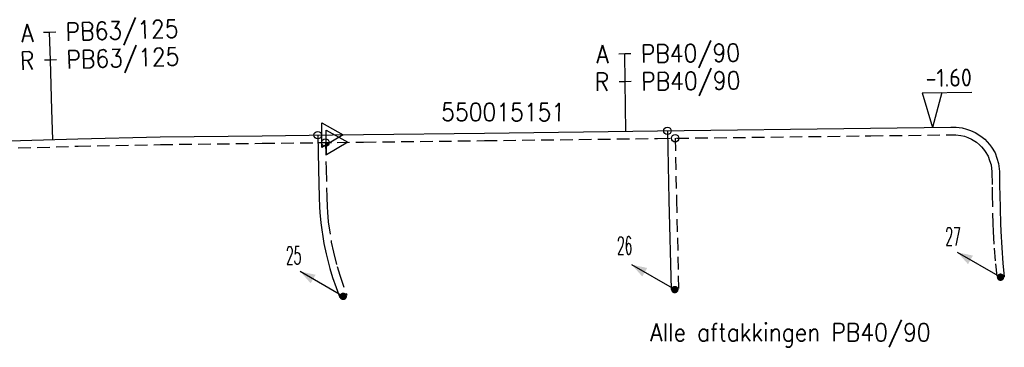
# Model space of a CAD drawing. Header units: millimetres. Extents: x 0 to 118212815, y 0 to 488348790.
# Tile 44 of 143: x 114981677 to 115031306, y 488001305 to 488017819. Entities that reach past the tile are written whole.
import ezdxf
from ezdxf.enums import TextEntityAlignment as Align

# ---------------------------------------------------------------- set-up
doc = ezdxf.new("R2010")
doc.units = ezdxf.units.MM
doc.header["$LTSCALE"] = 200
doc.linetypes.add('HIDDEN2', pattern=[4.7625, 3.175, -1.5875])
for name, color, linetype in [('WW-C-stijgstrang', 7, 'Continuous'), ('WW-C-tstuk', 7, 'Continuous'), ('WW-C-VERLOOP', 7, 'Continuous'), ('WW-I-diam', 7, 'Continuous'), ('WW-I-info', 7, 'Continuous'), ('WW-I-NAP', 7, 'Continuous'), ('WW-L-aanvoer', 3, 'Continuous'), ('WW-L-retour', 3, 'HIDDEN2')]:
    doc.layers.add(name, color=color, linetype=linetype)
doc.styles.add('DIN17', font='ROMANS.SHX', dxfattribs={"width": 0.9})
doc.styles.add('ISOCP', font='ISOCP.SHX')

# ---------------------------------------------------------------- blocks, each defined once
blk = doc.blocks.new('LR-VERL')
at = {"color": 0, "linetype": 'ByBlock', "lineweight": -2}
blk.add_lwpolyline([(1.083, 0), (-1.083, -1.25), (-1.083, 1.25)], close=True, dxfattribs=at)
blk = doc.blocks.new('LR-DIAB2')
at = {"color": 0, "linetype": 'Continuous', "lineweight": -3}
blk.add_line((0, 5), (0, 7.8), dxfattribs=at)
at = {"color": 0, "lineweight": -3}
blk.add_line((0, 0), (0, 5), dxfattribs=at)
for points in [[(0.614, 7.8), (0, 7.8), (-0.614, 7.8)], [(0.614, 5), (0, 5), (-0.614, 5)]]:
    blk.add_lwpolyline(points, dxfattribs=at)
at = {"color": 1, "lineweight": -3, "style": 'DIN17', "width": 0.9}
for tag, p in [('*1', (-1.614, 7.8)), ('*2', (-1.614, 5.017))]:
    blk.add_attdef(tag, text='', height=1.8, dxfattribs=at).set_placement(p, align=Align.MIDDLE_RIGHT)
for tag, p in [('*11', (1.614, 7.8)), ('*12', (1.614, 5))]:
    blk.add_attdef(tag, text='', height=1.8, dxfattribs=at).set_placement(p, align=Align.MIDDLE_LEFT)
blk = doc.blocks.new('LR-tsb')
blk.add_circle((0, 0), 0.375)
blk = doc.blocks.new('LR-styg')
at = {"color": 0, "lineweight": -3}
blk.add_line((0, 0), (2.5, 4.33), dxfattribs=at)
at = {"color": 0, "lineweight": -3, "const_width": 0.375}
blk.add_lwpolyline([(-0.188, 0, 1), (0.188, 0, 1)], format="xyb", close=True, dxfattribs=at)
at = {"color": 0, "lineweight": -3}
blk.add_solid([(2.5, 4.33), (1.317, 3.281), (2.183, 2.781)], dxfattribs=at)
at = {"color": 7, "linetype": 'ByBlock', "lineweight": -2, "style": 'DIN17', "width": 0.5}
blk.add_attdef('*1', text='', height=1.8, dxfattribs=at).set_placement((0, -2.5), align=Align.MIDDLE)
blk = doc.blocks.new('nap1')
at = {"color": 0, "linetype": 'Continuous', "lineweight": -3}
for p, q in [((-1, 3.5), (0, 0)), ((-1, 3.5), (4, 3.5)), ((1, 3.5), (0, 0))]:
    blk.add_line(p, q, dxfattribs=at)
at = {"color": 0, "linetype": 'Continuous', "lineweight": -3, "style": 'ISOCP'}
for tag, p in [('*1', (1.701, 5)), ('*2', (4, 1.5))]:
    blk.add_attdef(tag, text='', height=1.8, dxfattribs=at).set_placement(p, align=Align.MIDDLE)
blk = doc.blocks.new('LR-hyp')
at = {"color": 7, "linetype": 'ByBlock', "lineweight": -3, "style": 'DIN17', "width": 0.9}
blk.add_attdef('*1', text='', height=1.8, dxfattribs=at).set_placement((0, 0), align=Align.MIDDLE)
at = {"color": 7, "linetype": 'ByBlock', "lineweight": -2, "style": 'DIN17', "width": 0.9, "flags": 1}
blk.add_attdef('*2', text='', height=1.8, dxfattribs=at).set_placement((0, -5), align=Align.MIDDLE)

msp = doc.modelspace()

# ---------------------------------------------------------------- linework, layer by layer
at = {"layer": 'WW-I-diam'}
msp.add_line((114983345, 488011784), (114983301, 488013282), dxfattribs=at)
at = {"layer": 'WW-L-aanvoer'}
for p, q in [((114993900, 488011969), (114997448, 488012009)), ((114997448, 488012009), (114999000, 488012026)), ((114999000, 488012026), (115005100, 488012103)), ((115005100, 488012103), (115013819, 488012212)), ((115013819, 488012212), (115024566, 488012346)), ((115014325, 488012218), (115014405, 488008714)), ((115024566, 488012346), (115028609, 488012396)), ((115028609, 488012396), (115028884, 488012396)), ((115028884, 488012396), (115029176, 488012364)), ((115029176, 488012364), (115029403, 488012309)), ((115029403, 488012309), (115029609, 488012237)), ((115029609, 488012237), (115029833, 488012135)), ((115029833, 488012135), (115030127, 488011952)), ((114979689, 488011677), (114984613, 488011821)), ((114984613, 488011821), (114988760, 488011906)), ((114988760, 488011906), (114993900, 488011969)), ((114996698, 488012001), (114996738, 488010283)), ((115030127, 488011952), (115030318, 488011789)), ((115030318, 488011789), (115030439, 488011669)), ((115030439, 488011669), (115030560, 488011527)), ((115030560, 488011527), (115030658, 488011395)), ((115030658, 488011395), (115030839, 488011104)), ((115030839, 488011104), (115030926, 488010847)), ((115030926, 488010847), (115031016, 488010578)), ((115031016, 488010578), (115031057, 488010173)), ((114996738, 488010283), (114996776, 488008864)), ((115031057, 488010173), (115031072, 488009392)), ((115031072, 488009392), (115031079, 488009024)), ((114996776, 488008864), (114996794, 488008385)), ((115014405, 488008714), (115014508, 488004211)), ((115031079, 488009024), (115031108, 488007550)), ((114996794, 488008385), (114996804, 488008098)), ((114996804, 488008098), (114996856, 488007584)), ((114996856, 488007584), (114997009, 488006531)), ((115031108, 488007550), (115031125, 488007159)), ((115031125, 488007159), (115031174, 488006322)), ((114997009, 488006531), (114997117, 488006014)), ((115031174, 488006322), (115031238, 488005549)), ((114997117, 488006014), (114997307, 488005270)), ((114997307, 488005270), (114997445, 488004816)), ((115031238, 488005549), (115031306, 488004858)), ((114997445, 488004816), (114997805, 488003808))]:
    msp.add_line(p, q, dxfattribs=at)
at = {"layer": 'WW-L-retour'}
for p, q in [((115024571, 488011966), (115028611, 488012016)), ((115028611, 488012016), (115028863, 488012016)), ((115028863, 488012016), (115029111, 488011989)), ((114984623, 488011441), (114988766, 488011526)), ((114988766, 488011526), (114993905, 488011589)), ((114993905, 488011589), (114997673, 488011632)), ((114997087, 488011625), (114997117, 488010293)), ((114997673, 488011632), (114999004, 488011647)), ((114999004, 488011647), (115005105, 488011723)), ((115005105, 488011723), (115013823, 488011832)), ((115013823, 488011832), (115024571, 488011966)), ((115014714, 488011843), (115014785, 488008721)), ((115029111, 488011989), (115029295, 488011945)), ((115029295, 488011945), (115029467, 488011884)), ((115029467, 488011884), (115029653, 488011799)), ((115029653, 488011799), (115029902, 488011644)), ((115029902, 488011644), (115030061, 488011509)), ((114979700, 488011297), (114984623, 488011441)), ((115030061, 488011509), (115030160, 488011411)), ((115030160, 488011411), (115030263, 488011290)), ((115030263, 488011290), (115030343, 488011181)), ((115030343, 488011181), (115030493, 488010940)), ((115030493, 488010940), (115030566, 488010726)), ((115030566, 488010726), (115030642, 488010498)), ((114997117, 488010293), (114997156, 488008876)), ((115030642, 488010498), (115030678, 488010150)), ((115030678, 488010150), (115030692, 488009385)), ((115030692, 488009385), (115030699, 488009017)), ((114997156, 488008876), (114997174, 488008392)), ((115014785, 488008721), (115014888, 488004220)), ((115030699, 488009017), (115030729, 488007538)), ((114997174, 488008392), (114997184, 488008124)), ((114997184, 488008124), (114997233, 488007631)), ((114997233, 488007631), (114997384, 488006597)), ((115030729, 488007538), (115030745, 488007140)), ((115030745, 488007140), (115030794, 488006296)), ((114997384, 488006597), (114997487, 488006100)), ((114997487, 488006100), (114997673, 488005372)), ((115030794, 488006296), (115030860, 488005515)), ((114997673, 488005372), (114997806, 488004935)), ((115030860, 488005515), (115030928, 488004820)), ((114997806, 488004935), (114998163, 488003936))]:
    msp.add_line(p, q, dxfattribs=at)

# ---------------------------------------------------------------- block references
at = {"layer": 'WW-C-stijgstrang', "linetype": 'Continuous'}
ref = msp.add_blockref('LR-styg', (115031117, 488004839), dxfattribs=dict(at, xscale=499.9999999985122, yscale=499.9999999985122, zscale=499.9999999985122, rotation=90))
ref.add_attrib('*1', '27', dxfattribs={"layer": '0', "color": 1, "linetype": 'ByBlock', "lineweight": -2, "height": 900, "rotation": 0.7156, "style": 'DIN17', "width": 0.5}).set_placement((115028721, 488006893), align=Align.MIDDLE)
ref = msp.add_blockref('LR-styg', (115014698, 488004215), dxfattribs=dict(at, xscale=500.0000000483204, yscale=499.9999999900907, zscale=500, rotation=90))
ref.add_attrib('*1', '26', dxfattribs={"layer": '0', "color": 1, "linetype": 'ByBlock', "lineweight": -2, "height": 900, "rotation": 0.7156, "style": 'DIN17', "width": 0.5}).set_placement((115012171, 488006430), align=Align.MIDDLE)
ref = msp.add_blockref('LR-styg', (114997984, 488003872), dxfattribs=dict(at, xscale=499.9999999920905, yscale=499.9999999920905, zscale=499.9999999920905, rotation=90))
ref.add_attrib('*1', '25', dxfattribs={"layer": '0', "color": 1, "linetype": 'ByBlock', "lineweight": -2, "height": 900, "rotation": 0.6437, "style": 'DIN17', "width": 0.5}).set_placement((114995485, 488005935), align=Align.MIDDLE)
at = {"layer": 'WW-C-tstuk', "linetype": 'Continuous'}
for p, xscale, yscale, zscale, rotation in [((114996698, 488012001), 500.0000000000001, 500.0000000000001, 500.0000000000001, 180.6437), ((115014325, 488012218), 500, 500, 500, 0.7156000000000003), ((115014714, 488011843), 500, 500, 500, 0.7156000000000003), ((114997087, 488011625), 500.0000000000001, 500.0000000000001, 500.0000000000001, 180.6437)]:
    msp.add_blockref('LR-tsb', p, dxfattribs=dict(at, xscale=xscale, yscale=yscale, zscale=zscale, rotation=rotation))
at = {"layer": 'WW-C-VERLOOP', "linetype": 'Continuous', "xscale": 500.0000000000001, "yscale": 500.0000000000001, "zscale": 500.0000000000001, "rotation": 0.6437000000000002}
for p in [(114997448, 488012009), (114997673, 488011632)]:
    msp.add_blockref('LR-VERL', p, dxfattribs=at)
at = {"layer": 'WW-I-diam', "linetype": 'Continuous'}
for p, xscale, yscale, zscale, rotation, values in [((114983301, 488013282), 499.9999999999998, 499.9999999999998, 499.9999999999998, 1.683054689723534, {'*1': 'A', '*11': 'PB63/125', '*2': 'R', '*12': 'PB63/125'}), ((115012230, 488012192), 499.9999999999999, 499.9999999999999, 499.9999999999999, 0.715556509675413, {'*1': 'A', '*11': 'PB40/90', '*2': 'R', '*12': 'PB40/90'})]:
    msp.add_blockref('LR-DIAB2', p, dxfattribs=dict(at, xscale=xscale, yscale=yscale, zscale=zscale, rotation=rotation)).add_auto_attribs(values)
at = {"layer": 'WW-I-info', "linetype": 'Continuous', "xscale": 500, "yscale": 500, "zscale": 500, "rotation": 359.8243712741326}
msp.add_blockref('LR-hyp', (115006048, 488013162), dxfattribs=at).add_auto_attribs({'*1': '550015151'})
at = {"layer": 'WW-I-NAP', "linetype": 'Continuous', "lineweight": -3}
ref = msp.add_blockref('nap1', (115027686, 488012385), dxfattribs=dict(at, xscale=499.9999999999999, yscale=499.9999999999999, zscale=499.9999999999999, rotation=0.7155565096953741))
ref.add_attrib('*1', '-1.60', dxfattribs={"layer": '0', "color": 1, "linetype": 'Continuous', "lineweight": -3, "height": 900, "rotation": 0.7156, "style": 'ISOCP'}).set_placement((115028505, 488014895), align=Align.MIDDLE)

# ---------------------------------------------------------------- texts
at = {"layer": 'WW-I-info', "style": 'DIN17', "width": 0.9}
msp.add_text('Alle aftakkingen PB40/90', height=900, dxfattribs=at).set_placement((115013460, 488001612))

doc.saveas('drawing.dxf')
